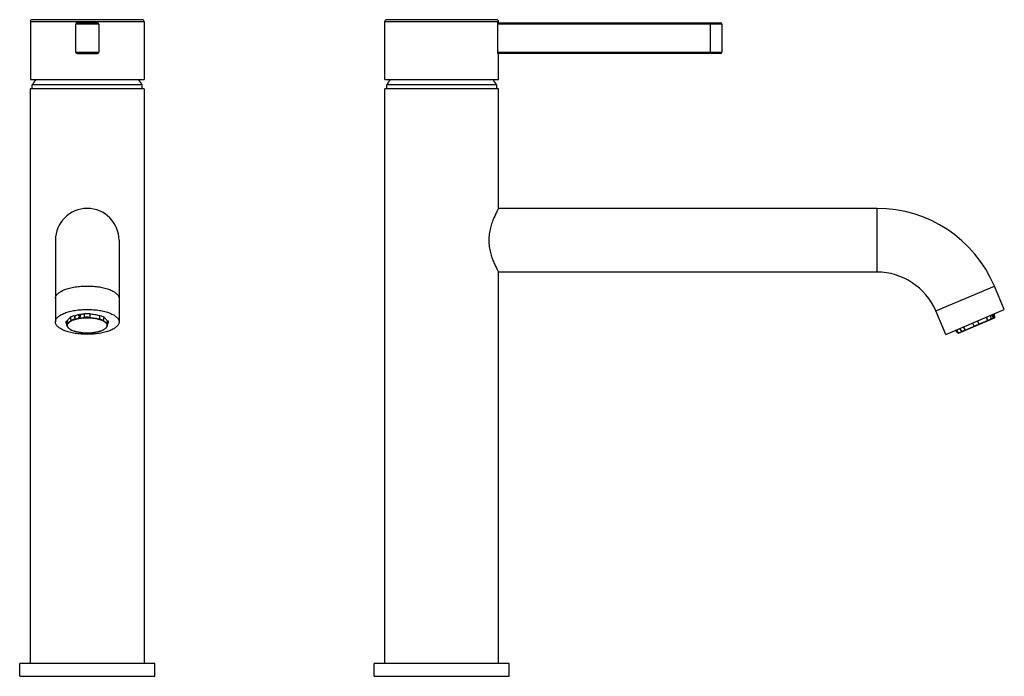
# Model space of a CAD drawing. Header units: millimetres. Extents: x 57 to 531, y -26 to 516.
# Tile 2 of 2: x 144 to 531, y 259 to 516. Entities that reach past the tile are written whole.
import ezdxf

# ---------------------------------------------------------------- set-up
doc = ezdxf.new("R2010")
doc.units = ezdxf.units.MM
doc.header["$LTSCALE"] = 32.67
doc.layers.get('0').update_dxf_attribs({"linetype": 'CONTINUOUS'})

msp = doc.modelspace()

# ---------------------------------------------------------------- linework, layer by layer
at = {"color": 7, "linetype": 'CONTINUOUS'}
for p, q in [((148.35, 515.57), (148.35, 492.82)), ((192.2, 516.32), (149.1, 516.32)), ((166.15, 503.57), (166.15, 514.57)), ((174.65, 515.07), (166.65, 515.07)), ((175.15, 514.57), (175.15, 503.57)), ((192.95, 515.57), (192.95, 492.82)), ((287.44, 492.82), (287.44, 515.57)), ((331.29, 516.32), (288.19, 516.32)), ((331.63, 514.57), (331.63, 503.57)), ((331.73, 515.07), (419.24, 515.07)), ((332.04, 515.07), (332.04, 515.57)), ((419.74, 514.57), (419.74, 503.57)), ((166.65, 503.07), (174.65, 503.07)), ((419.24, 503.07), (331.73, 503.07)), ((332.04, 492.82), (332.04, 503.07)), ((148.35, 492.82), (192.95, 492.82)), ((149.09, 489.22), (149.09, 490.72)), ((192.22, 490.72), (149.09, 490.72)), ((192.22, 489.22), (192.22, 490.72)), ((287.44, 492.82), (332.04, 492.82)), ((288.17, 489.22), (288.17, 490.72)), ((331.3, 490.72), (288.17, 490.72)), ((331.3, 490.72), (331.3, 489.22)), ((148.3, 489.22), (148.3, 263.72)), ((193, 489.22), (148.3, 489.22)), ((193, 489.22), (193, 263.72)), ((287.39, 263.72), (287.39, 489.22)), ((332.09, 489.22), (287.39, 489.22)), ((332.09, 442.22), (332.09, 489.22)), ((480.59, 442.22), (332.09, 442.22)), ((158.15, 429.72), (158.15, 397.67)), ((183.15, 429.72), (183.15, 397.67)), ((332.09, 263.72), (332.09, 417.22)), ((480.59, 417.22), (332.09, 417.22)), ((530.52, 402.55), (526.61, 411.75)), ((507.51, 392.78), (503.6, 401.99)), ((507.51, 392.78), (530.52, 402.55)), ((162.46, 398.06), (162.87, 398.06)), ((162.46, 398.06), (162.84, 396.78)), ((162.87, 396.73), (162.87, 398.06)), ((164.41, 398.27), (164.14, 399.65)), ((165.58, 400.21), (165.87, 400.1)), ((165.58, 400.21), (165.84, 398.83)), ((165.87, 398.76), (165.87, 400.1)), ((167.35, 400.06), (167.35, 400.37)), ((167.37, 400.04), (167.35, 400.06)), ((167.35, 399.93), (167.35, 399.98)), ((167.37, 399.91), (167.35, 399.93)), ((167.35, 399.69), (167.35, 399.62)), ((167.38, 399.65), (167.35, 399.62)), ((167.37, 399.61), (167.35, 399.62)), ((167.35, 399.27), (167.35, 399.53)), ((167.37, 399.25), (167.35, 399.27)), ((167.37, 399.61), (167.4, 399.63)), ((167.4, 399.67), (167.38, 399.65)), ((167.41, 400.33), (167.41, 400.07)), ((167.43, 400.31), (167.41, 400.33)), ((167.41, 400.07), (167.43, 400.05)), ((167.41, 399.49), (167.41, 399.28)), ((167.43, 399.47), (167.41, 399.49)), ((167.41, 399.28), (167.43, 399.26)), ((167.43, 400.05), (167.43, 400.31)), ((167.43, 399.26), (167.43, 399.47)), ((167.57, 399.89), (167.58, 399.9)), ((167.61, 399.95), (167.58, 399.95)), ((167.58, 399.9), (167.61, 399.93)), ((167.62, 400.35), (167.61, 400.34)), ((167.61, 399.93), (167.61, 399.97)), ((167.62, 400.11), (167.62, 400.37)), ((167.64, 400.09), (167.62, 400.11)), ((167.66, 399.88), (167.67, 399.98)), ((167.68, 399.96), (167.67, 399.98)), ((167.68, 400.38), (167.68, 400.11)), ((167.7, 400.36), (167.68, 400.38)), ((167.68, 400.11), (167.7, 400.1)), ((167.68, 399.86), (167.68, 399.96)), ((167.7, 400.1), (167.7, 400.36)), ((167.73, 400.53), (167.75, 400.51)), ((167.76, 400.53), (167.78, 400.52)), ((167.76, 399.7), (167.78, 399.68)), ((167.81, 400.52), (167.79, 400.54)), ((167.85, 400.38), (167.84, 400.38)), ((167.85, 399.99), (167.84, 399.99)), ((167.85, 400.14), (167.85, 400.4)), ((167.87, 400.12), (167.85, 400.14)), ((167.85, 399.91), (167.85, 400.01)), ((167.9, 399.83), (167.92, 399.81)), ((167.91, 400.46), (167.91, 400.15)), ((167.93, 400.44), (167.91, 400.46)), ((167.91, 400.15), (167.93, 400.13)), ((167.91, 400.07), (167.91, 399.96)), ((167.93, 400.05), (167.91, 400.07)), ((167.91, 399.62), (167.91, 399.57)), ((167.93, 399.6), (167.91, 399.62)), ((167.91, 399.57), (167.93, 399.55)), ((167.93, 400.13), (167.93, 400.44)), ((167.93, 399.94), (167.93, 400.05)), ((167.93, 399.55), (167.93, 399.6)), ((169.64, 399.37), (169.64, 400.87)), ((171.67, 400.87), (171.67, 399.37)), ((175.44, 400.1), (175.73, 400.21)), ((175.44, 400.1), (175.44, 398.76)), ((175.46, 398.83), (175.73, 400.21)), ((177.16, 399.65), (176.9, 398.27)), ((178.43, 398.06), (178.43, 396.73)), ((178.43, 398.06), (178.84, 398.06)), ((178.47, 396.78), (178.84, 398.06)), ((512.48, 393.26), (526.72, 399.31)), ((519.95, 398.06), (520.51, 396.73)), ((520.51, 396.73), (523.98, 398.2)), ((523.42, 399.54), (523.98, 398.2)), ((523.98, 398.27), (523.68, 399.65)), ((525, 400.21), (525.3, 398.83)), ((525.3, 398.76), (526.74, 399.37)), ((525.87, 400.46), (525.62, 400.35)), ((525.62, 400.35), (525.75, 400.04)), ((525.79, 400.06), (525.66, 400.37)), ((525.71, 400.33), (525.79, 400.37)), ((525.71, 400.33), (525.82, 400.07)), ((525.78, 400.53), (525.74, 400.52)), ((525.75, 400.35), (525.86, 400.09)), ((525.75, 400.04), (525.82, 400.07)), ((525.9, 400.11), (525.79, 400.37)), ((526.04, 400.07), (525.79, 399.96)), ((525.79, 399.96), (525.81, 399.91)), ((525.81, 400.38), (525.87, 400.4)), ((525.81, 400.38), (525.92, 400.11)), ((525.81, 399.91), (525.95, 399.97)), ((525.83, 400.38), (525.94, 400.12)), ((525.85, 399.93), (525.83, 399.98)), ((525.86, 400.09), (525.92, 400.11)), ((525.87, 400.46), (526.01, 400.15)), ((525.99, 400.14), (525.87, 400.4)), ((525.91, 399.95), (525.93, 399.91)), ((525.95, 399.69), (525.91, 399.67)), ((525.91, 399.67), (525.94, 399.61)), ((525.93, 399.91), (525.97, 399.93)), ((525.94, 400.12), (526.01, 400.15)), ((525.94, 399.61), (525.98, 399.62)), ((525.97, 399.93), (525.95, 399.97)), ((525.95, 399.69), (525.98, 399.62)), ((525.97, 399.98), (526.04, 400.01)), ((526.02, 399.88), (525.97, 399.98)), ((526.23, 399.62), (525.98, 399.51)), ((525.98, 399.51), (526.09, 399.25)), ((526, 399.99), (526.04, 399.89)), ((526.13, 399.27), (526.02, 399.53)), ((526.04, 400.07), (526.09, 399.96)), ((526.09, 399.91), (526.04, 400.01)), ((526.06, 399.49), (526.25, 399.57)), ((526.06, 399.49), (526.15, 399.28)), ((526.13, 399.7), (526.09, 399.68)), ((526.09, 399.25), (526.15, 399.28)), ((526.18, 400.71), (526.74, 399.37)), ((526.23, 399.62), (526.25, 399.57)), ((526.75, 399.44), (526.55, 400.87)), ((526.81, 399.47), (526.61, 400.89)), ((162.82, 396.04), (162.45, 397.3)), ((162.84, 395.99), (162.82, 396.04)), ((178.48, 396.04), (178.46, 395.99)), ((178.48, 396.04), (178.85, 397.3)), ((512.3, 393.31), (511.42, 394.44)), ((511.47, 394.47), (512.36, 393.33)), ((512.41, 393.29), (511.85, 394.62)), ((513.81, 393.95), (513.02, 395.12)), ((514.34, 395.68), (515.13, 394.51)), ((515.17, 394.46), (514.61, 395.8)), ((515.17, 394.46), (518.64, 395.94)), ((518.64, 395.94), (518.08, 397.27)), ((512.41, 393.29), (513.85, 393.9)), ((197.15, 263.52), (144.15, 263.52)), ((144.15, 258.52), (144.15, 263.52)), ((148.3, 263.72), (193, 263.72)), ((152.75, 263.52), (152.75, 263.72)), ((188.55, 263.52), (188.55, 263.72)), ((197.15, 258.52), (197.15, 263.52)), ((283.24, 258.52), (283.24, 263.52)), ((336.24, 263.52), (283.24, 263.52)), ((287.39, 263.72), (332.09, 263.72)), ((291.84, 263.52), (291.84, 263.72)), ((327.64, 263.52), (327.64, 263.72)), ((336.24, 258.52), (336.24, 263.52)), ((144.15, 258.52), (197.15, 258.52)), ((283.24, 258.52), (336.24, 258.52))]:
    msp.add_line(p, q, dxfattribs=at)
at = {"color": 9, "linetype": 'CONTINUOUS'}
for p, q in [((148.35, 515.57), (192.95, 515.57)), ((175.15, 514.57), (166.15, 514.57)), ((287.44, 515.57), (332.04, 515.57)), ((419.74, 514.57), (331.63, 514.57)), ((415.24, 503.07), (415.24, 515.07)), ((166.15, 503.57), (175.15, 503.57)), ((331.63, 503.57), (419.74, 503.57)), ((480.59, 417.22), (480.59, 442.22)), ((503.6, 401.99), (526.61, 411.75)), ((167.66, 399.88), (167.68, 399.86)), ((167.93, 399.94), (167.91, 399.96)), ((523.98, 398.27), (525.3, 398.83)), ((526.04, 399.89), (526.09, 399.91)), ((526.75, 399.44), (526.81, 399.47)), ((513.81, 393.95), (515.13, 394.51)), ((518.62, 395.99), (520.49, 396.78)), ((512.3, 393.31), (512.36, 393.33))]:
    msp.add_line(p, q, dxfattribs=at)
at = {"color": 7, "linetype": 'CONTINUOUS'}
for centre, radius, start, end in [((149.1, 515.57), 0.75, 90, 180), ((166.65, 514.57), 0.5, 90, 180), ((174.65, 514.57), 0.5, 0, 90), ((192.2, 515.57), 0.75, 0, 90), ((288.19, 515.57), 0.75, 90, 180), ((331.29, 515.57), 0.75, 0, 90), ((419.24, 514.57), 0.5, 0, 90), ((166.65, 503.57), 0.5, 180, 270), ((174.65, 503.57), 0.5, 270, 360), ((419.24, 503.57), 0.5, 270, 360), ((170.56, 477.91), 25, 143.4075, 149.1949), ((170.75, 477.91), 25, 30.8051, 36.5925), ((309.64, 477.91), 25, 143.4075, 149.1949), ((309.83, 477.91), 25, 30.8051, 36.5925), ((170.65, 429.72), 12.5, 0, 180), ((480.59, 392.22), 50, 23, 90), ((480.59, 392.22), 25, 23, 90), ((170.24, 384.27), 16.35, 99.0432, 100.1769), ((170.18, 384.34), 15.97, 99.9781, 100.1835), ((170.24, 383.9), 16.33, 99.0933, 100.1775), ((170.2, 384.06), 16.12, 99.4165, 100.1826), ((184.07, 382.64), 23.88, 133.7377, 134.4474), ((170.3, 383.12), 16.67, 98.2226, 100.1642), ((170.18, 383.55), 15.97, 99.9781, 100.1835), ((170.18, 384.42), 15.87, 99.9781, 100.1835), ((170.22, 384.06), 16.1, 99.4185, 100.1806), ((170.18, 383.63), 15.87, 99.9781, 100.1835), ((184.08, 382.57), 23.89, 133.5959, 134.3053), ((184.12, 382.62), 23.85, 133.8066, 134.4985), ((170.23, 384.32), 16.26, 99.2155, 99.9773), ((170.27, 383.2), 16.54, 98.2137, 99.973), ((170.23, 384.4), 16.15, 99.3426, 99.9769), ((170.31, 383.1), 16.62, 98.2238, 99.9628), ((170.26, 383.72), 16.47, 99.2685, 99.4194), ((170.29, 383.7), 16.62, 99.0183, 99.2183), ((170.29, 383.78), 16.52, 99.0183, 99.2183), ((167.72, 399.8), 0.104, 221.6572, 226.7036), ((170.34, 383.27), 16.97, 98.2275, 99.0916), ((170.34, 383.65), 16.98, 98.2276, 99.0421), ((170.32, 383.33), 16.87, 98.4233, 99.067), ((167.74, 399.78), 0.101, 226.6909, 229.0764), ((170.33, 383.7), 16.88, 98.4235, 99.0173), ((170.32, 383.45), 16.72, 98.5303, 99.0674), ((170.32, 383.82), 16.74, 98.5222, 99.0176), ((170.32, 383.86), 16.87, 98.6323, 98.852), ((170.36, 383.19), 17.14, 98.2286, 98.4245), ((170.37, 383.28), 17.03, 98.2286, 98.4245), ((170.65, 379.86), 21.03, 87.2341, 92.7659), ((518.34, 400.29), 7.6, 355.2978, 357.1592), ((518.3, 400.33), 7.68, 355.1557, 356.3895), ((518.46, 400.32), 7.52, 356.3927, 356.7054), ((518.52, 400.32), 7.46, 356.7054, 357.0198), ((518.42, 400.27), 7.58, 355.7707, 356.7037), ((518.3, 400.27), 7.71, 355.4648, 355.7724), ((518.24, 400.28), 7.77, 355.1589, 355.4648), ((518.55, 400.26), 7.46, 356.7054, 357.0198), ((527.49, 400.51), 1.61, 202.977, 203.5726), ((527.05, 400.31), 1.12, 203.5308, 205.1119), ((526.79, 400.19), 0.839, 205.1539, 206.1305), ((521.01, 397.81), 5.51, 22.3602, 22.9481), ((524.49, 399.23), 1.73, 22.0162, 23.0419), ((526.66, 399.44), 0.15, 293, 8), ((167.31, 400.06), 6.3, 242.4531, 242.6292), ((167.33, 400.12), 6.36, 242.6293, 242.8273), ((173.97, 400.13), 6.37, 297.1721, 297.3215), ((174, 400.07), 6.31, 297.3214, 297.5471), ((512.42, 393.4), 0.15, 218, 293)]:
    msp.add_arc(centre, radius, start, end, dxfattribs=at)
at = {"color": 9, "linetype": 'CONTINUOUS'}
for centre, radius, start, end in [((170.65, 379.39), 20.08, 87.1023, 92.8977), ((165.2, 396.94), 2.48, 222.5463, 222.989), ((167.23, 399.78), 5.99, 241.8446, 242.2391), ((174.07, 399.78), 5.99, 297.7609, 298.1554), ((176.1, 396.94), 2.48, 317.011, 317.453)]:
    msp.add_arc(centre, radius, start, end, dxfattribs=at)
at = {"color": 7, "linetype": 'CONTINUOUS'}
for points, knots in [([(331.73, 515.07), (331.72, 515.07), (331.71, 515.06), (331.7, 515.05), (331.69, 515.02), (331.67, 514.98), (331.66, 514.92), (331.64, 514.84), (331.63, 514.73), (331.63, 514.63), (331.63, 514.57)], [0, 0, 0, 0, 0.038663, 0.066852, 0.102257, 0.195331, 0.31692, 0.463611, 0.630528, 1, 1, 1, 1]), ([(331.63, 503.57), (331.63, 503.5), (331.63, 503.41), (331.64, 503.29), (331.66, 503.22), (331.67, 503.16), (331.69, 503.11), (331.7, 503.09), (331.71, 503.08), (331.72, 503.07), (331.73, 503.07)], [0, 0, 0, 0, 0.369473, 0.536389, 0.68308, 0.804669, 0.897743, 0.933148, 0.961337, 1, 1, 1, 1]), ([(332.09, 442.22), (331.9, 441.89), (331.25, 440.69), (330.36, 438.86), (329.48, 436.63), (328.83, 434.51), (328.38, 432.18), (328.21, 429.72), (328.38, 427.26), (328.83, 424.92), (329.48, 422.81), (330.36, 420.57), (331.25, 418.74), (331.9, 417.54), (332.09, 417.22)], [0, 0, 0, 0, 0.042244, 0.155285, 0.230634, 0.314924, 0.405684, 0.5, 0.594316, 0.685076, 0.769366, 0.844715, 0.957756, 1, 1, 1, 1]), ([(158.15, 397.67), (158.15, 397.83), (158.19, 398.16), (158.38, 398.64), (158.69, 399.11), (159.11, 399.56), (159.64, 399.99), (160.27, 400.4), (161.01, 400.78), (161.83, 401.14), (162.74, 401.46), (164.08, 401.84), (165.91, 402.22), (168.24, 402.49), (170.65, 402.58), (173.07, 402.49), (175.39, 402.22), (177.22, 401.84), (178.57, 401.46), (179.47, 401.14), (180.3, 400.78), (181.03, 400.4), (181.66, 399.99), (182.19, 399.56), (182.61, 399.11), (182.92, 398.64), (183.11, 398.16), (183.15, 397.83), (183.15, 397.67)], [0, 0, 0, 0, 0.016859, 0.03458, 0.053877, 0.075259, 0.09903, 0.125334, 0.154195, 0.18554, 0.219232, 0.255076, 0.332218, 0.414727, 0.5, 0.585273, 0.667782, 0.744924, 0.780768, 0.81446, 0.845805, 0.874666, 0.90097, 0.924741, 0.946123, 0.96542, 0.983141, 1, 1, 1, 1]), ([(162.45, 397.3), (162.42, 397.42), (162.38, 397.68), (162.42, 397.94), (162.46, 398.06)], [0, 0, 0, 0, 0.49925, 1, 1, 1, 1]), ([(164.19, 399.41), (164.02, 399.31), (163.72, 399.12), (163.33, 398.79), (163.04, 398.44), (162.91, 398.19), (162.87, 398.06)], [0, 0, 0, 0, 0.297926, 0.561479, 0.793438, 1, 1, 1, 1]), ([(162.87, 396.73), (162.92, 396.87), (163.07, 397.15), (163.41, 397.54), (163.87, 397.89), (164.23, 398.1), (164.43, 398.2)], [0, 0, 0, 0, 0.201894, 0.432111, 0.697337, 1, 1, 1, 1]), ([(164.14, 399.65), (164.36, 399.76), (164.84, 399.96), (165.32, 400.13), (165.58, 400.21)], [0, 0, 0, 0, 0.477349, 1, 1, 1, 1]), ([(167.75, 400.51), (167.42, 400.46), (166.79, 400.35), (166.16, 400.19), (165.87, 400.1)], [0, 0, 0, 0, 0.515888, 1, 1, 1, 1]), ([(165.87, 398.76), (166.15, 398.85), (166.74, 399), (167.99, 399.24), (168.97, 399.34), (169.64, 399.37)], [0, 0, 0, 0, 0.231476, 0.477593, 1, 1, 1, 1]), ([(167.61, 399.8), (167.61, 399.81), (167.61, 399.83), (167.61, 399.86), (167.61, 399.87)], [0, 0, 0, 0, 0.495397, 1, 1, 1, 1]), ([(167.64, 399.73), (167.63, 399.75), (167.62, 399.77), (167.62, 399.79), (167.61, 399.8)], [0, 0, 0, 0, 0.744156, 1, 1, 1, 1]), ([(167.76, 399.7), (167.75, 399.7), (167.73, 399.7), (167.69, 399.7), (167.66, 399.71), (167.65, 399.73)], [0, 0, 0, 0, 0.262375, 0.516502, 1, 1, 1, 1]), ([(167.66, 399.88), (167.66, 399.87), (167.67, 399.85), (167.67, 399.82), (167.68, 399.79), (167.69, 399.77), (167.69, 399.77)], [0, 0, 0, 0, 0.257597, 0.511839, 0.759668, 1, 1, 1, 1]), ([(167.67, 399.71), (167.69, 399.69), (167.71, 399.68), (167.75, 399.68), (167.77, 399.68), (167.78, 399.68)], [0, 0, 0, 0, 0.483968, 0.738037, 1, 1, 1, 1]), ([(167.69, 399.79), (167.69, 399.8), (167.68, 399.82), (167.68, 399.84), (167.68, 399.86)], [0, 0, 0, 0, 0.247108, 1, 1, 1, 1]), ([(167.69, 399.77), (167.7, 399.76), (167.71, 399.75), (167.73, 399.75), (167.74, 399.75)], [0, 0, 0, 0, 0.490639, 1, 1, 1, 1]), ([(167.76, 399.75), (167.78, 399.75), (167.81, 399.77), (167.84, 399.81), (167.85, 399.86), (167.85, 399.89), (167.85, 399.91)], [0, 0, 0, 0, 0.252547, 0.510147, 0.758091, 1, 1, 1, 1]), ([(167.9, 399.83), (167.89, 399.8), (167.86, 399.73), (167.79, 399.7), (167.76, 399.7)], [0, 0, 0, 0, 0.501203, 1, 1, 1, 1]), ([(167.78, 399.68), (167.81, 399.69), (167.88, 399.72), (167.91, 399.78), (167.92, 399.81)], [0, 0, 0, 0, 0.49883, 1, 1, 1, 1]), ([(169.64, 400.71), (169.48, 400.7), (168.87, 400.66), (168.26, 400.59), (167.81, 400.52)], [0, 0, 0, 0, 0.254504, 1, 1, 1, 1]), ([(167.91, 399.96), (167.91, 399.93), (167.91, 399.89), (167.91, 399.85), (167.9, 399.83)], [0, 0, 0, 0, 0.605985, 1, 1, 1, 1]), ([(167.92, 399.81), (167.92, 399.83), (167.93, 399.87), (167.93, 399.91), (167.93, 399.94)], [0, 0, 0, 0, 0.394024, 1, 1, 1, 1]), ([(175.44, 400.1), (175.15, 400.18), (174.56, 400.33), (173.31, 400.57), (172.33, 400.67), (171.67, 400.71)], [0, 0, 0, 0, 0.231476, 0.477593, 1, 1, 1, 1]), ([(171.67, 399.37), (172.33, 399.34), (173.31, 399.24), (174.56, 399), (175.15, 398.85), (175.44, 398.76)], [0, 0, 0, 0, 0.522407, 0.768524, 1, 1, 1, 1]), ([(175.73, 400.21), (175.98, 400.13), (176.47, 399.96), (176.94, 399.76), (177.16, 399.65)], [0, 0, 0, 0, 0.522651, 1, 1, 1, 1]), ([(176.87, 398.2), (177.07, 398.1), (177.43, 397.89), (177.9, 397.54), (178.24, 397.15), (178.39, 396.87), (178.43, 396.73)], [0, 0, 0, 0, 0.302663, 0.567889, 0.798106, 1, 1, 1, 1]), ([(178.43, 398.06), (178.39, 398.19), (178.26, 398.44), (177.97, 398.79), (177.59, 399.12), (177.28, 399.31), (177.12, 399.41)], [0, 0, 0, 0, 0.206562, 0.438521, 0.702074, 1, 1, 1, 1]), ([(178.84, 398.06), (178.88, 397.94), (178.92, 397.68), (178.89, 397.42), (178.85, 397.3)], [0, 0, 0, 0, 0.500749, 1, 1, 1, 1]), ([(523.98, 398.2), (523.98, 398.21), (523.99, 398.23), (523.98, 398.25), (523.98, 398.27)], [0, 0, 0, 0, 0.240121, 1, 1, 1, 1]), ([(525.3, 398.83), (525.3, 398.82), (525.31, 398.8), (525.31, 398.78), (525.3, 398.76)], [0, 0, 0, 0, 0.2597, 1, 1, 1, 1]), ([(525.99, 399.77), (526, 399.76), (526.01, 399.73), (526.04, 399.7), (526.06, 399.69), (526.07, 399.68), (526.08, 399.68), (526.09, 399.68), (526.09, 399.68)], [0, 0, 0, 0, 0.346022, 0.640267, 0.757456, 0.853631, 0.931521, 1, 1, 1, 1]), ([(526.06, 399.74), (526.05, 399.76), (526.03, 399.79), (526.02, 399.82), (526.01, 399.83)], [0, 0, 0, 0, 0.485736, 1, 1, 1, 1]), ([(526.04, 399.82), (526.04, 399.82), (526.05, 399.81), (526.06, 399.79), (526.07, 399.78)], [0, 0, 0, 0, 0.257635, 1, 1, 1, 1]), ([(526.06, 399.83), (526.07, 399.83), (526.07, 399.8), (526.08, 399.78), (526.08, 399.76)], [0, 0, 0, 0, 0.273407, 1, 1, 1, 1]), ([(526.13, 399.7), (526.13, 399.7), (526.12, 399.7), (526.1, 399.7), (526.08, 399.72), (526.07, 399.74), (526.06, 399.74)], [0, 0, 0, 0, 0.163628, 0.372971, 0.652134, 1, 1, 1, 1]), ([(526.07, 399.78), (526.07, 399.78), (526.08, 399.76), (526.1, 399.74), (526.11, 399.75)], [0, 0, 0, 0, 0.359109, 1, 1, 1, 1]), ([(526.12, 399.77), (526.13, 399.79), (526.12, 399.83), (526.1, 399.86), (526.1, 399.88)], [0, 0, 0, 0, 0.458001, 1, 1, 1, 1]), ([(526.11, 399.91), (526.11, 399.9), (526.12, 399.89), (526.12, 399.87), (526.13, 399.86)], [0, 0, 0, 0, 0.280566, 1, 1, 1, 1]), ([(526.11, 399.75), (526.12, 399.75), (526.12, 399.76), (526.12, 399.77), (526.12, 399.77)], [0, 0, 0, 0, 0.411511, 1, 1, 1, 1]), ([(526.13, 399.86), (526.13, 399.86), (526.13, 399.85), (526.14, 399.84), (526.14, 399.83)], [0, 0, 0, 0, 0.286946, 1, 1, 1, 1]), ([(526.15, 399.8), (526.15, 399.79), (526.15, 399.77), (526.16, 399.73), (526.15, 399.71), (526.14, 399.7), (526.13, 399.7)], [0, 0, 0, 0, 0.351973, 0.637037, 0.844085, 1, 1, 1, 1]), ([(183.15, 397.67), (183.15, 397.5), (183.11, 397.17), (182.92, 396.69), (182.61, 396.22), (182.19, 395.77), (181.66, 395.34), (181.03, 394.93), (180.3, 394.55), (179.47, 394.19), (178.57, 393.87), (177.22, 393.49), (175.39, 393.11), (173.07, 392.84), (170.65, 392.75), (168.24, 392.84), (165.91, 393.11), (164.08, 393.49), (162.74, 393.87), (161.83, 394.19), (161.01, 394.55), (160.27, 394.93), (159.64, 395.34), (159.11, 395.77), (158.69, 396.22), (158.38, 396.69), (158.19, 397.17), (158.15, 397.5), (158.15, 397.67)], [0, 0, 0, 0, 0.016859, 0.03458, 0.053877, 0.075259, 0.09903, 0.125334, 0.154195, 0.18554, 0.219232, 0.255076, 0.332218, 0.414727, 0.5, 0.585273, 0.667782, 0.744924, 0.780768, 0.81446, 0.845805, 0.874666, 0.90097, 0.924741, 0.946123, 0.96542, 0.983141, 1, 1, 1, 1]), ([(162.84, 396.78), (162.84, 396.77), (162.85, 396.75), (162.87, 396.73), (162.87, 396.73)], [0, 0, 0, 0, 0.746015, 1, 1, 1, 1]), ([(162.87, 395.94), (162.87, 395.94), (162.85, 395.95), (162.84, 395.97), (162.84, 395.99)], [0, 0, 0, 0, 0.253648, 1, 1, 1, 1]), ([(163.35, 395.21), (163.24, 395.32), (163.05, 395.54), (162.91, 395.81), (162.87, 395.94)], [0, 0, 0, 0, 0.530037, 1, 1, 1, 1]), ([(164.39, 394.48), (164.19, 394.58), (163.82, 394.8), (163.49, 395.07), (163.35, 395.21)], [0, 0, 0, 0, 0.530987, 1, 1, 1, 1]), ([(176.88, 394.46), (176.68, 394.36), (176.27, 394.17), (175.61, 393.94), (174.89, 393.73), (173.83, 393.5), (172.41, 393.3), (170.65, 393.22), (168.9, 393.3), (167.48, 393.5), (166.42, 393.73), (165.69, 393.94), (165.03, 394.17), (164.62, 394.36), (164.43, 394.46)], [0, 0, 0, 0, 0.050667, 0.105726, 0.164805, 0.227404, 0.360658, 0.500001, 0.639344, 0.772598, 0.835197, 0.894275, 0.949333, 1, 1, 1, 1]), ([(176.87, 394.46), (176.88, 394.47), (176.89, 394.48), (176.89, 394.5), (176.9, 394.51)], [0, 0, 0, 0, 0.233128, 1, 1, 1, 1]), ([(177.96, 395.21), (177.82, 395.07), (177.48, 394.8), (177.11, 394.58), (176.91, 394.48)], [0, 0, 0, 0, 0.469014, 1, 1, 1, 1]), ([(178.43, 395.94), (178.39, 395.81), (178.26, 395.54), (178.07, 395.32), (177.96, 395.21)], [0, 0, 0, 0, 0.469963, 1, 1, 1, 1]), ([(178.43, 396.73), (178.44, 396.73), (178.45, 396.75), (178.46, 396.77), (178.47, 396.78)], [0, 0, 0, 0, 0.253985, 1, 1, 1, 1]), ([(178.46, 395.99), (178.46, 395.97), (178.45, 395.95), (178.44, 395.94), (178.43, 395.94)], [0, 0, 0, 0, 0.746352, 1, 1, 1, 1]), ([(515.13, 394.51), (515.13, 394.5), (515.15, 394.49), (515.16, 394.47), (515.17, 394.46)], [0, 0, 0, 0, 0.2597, 1, 1, 1, 1]), ([(513.85, 393.9), (513.85, 393.9), (513.83, 393.92), (513.82, 393.93), (513.81, 393.95)], [0, 0, 0, 0, 0.240121, 1, 1, 1, 1])]:
    msp.add_open_spline(points, degree=3, knots=knots, dxfattribs=at)
at = {"color": 9, "linetype": 'CONTINUOUS'}
for points, knots in [([(158.15, 406.87), (158.15, 407.03), (158.19, 407.36), (158.38, 407.85), (158.69, 408.31), (159.11, 408.77), (159.64, 409.2), (160.27, 409.61), (161.01, 409.99), (161.83, 410.34), (162.74, 410.66), (164.08, 411.05), (165.91, 411.42), (168.24, 411.69), (169.84, 411.75), (170.65, 411.75)], [0, 0, 0, 0, 0.033719, 0.069159, 0.107754, 0.150517, 0.19806, 0.250669, 0.308389, 0.371081, 0.438465, 0.510153, 0.664436, 0.829454, 1, 1, 1, 1]), ([(170.65, 411.75), (171.47, 411.75), (173.07, 411.69), (175.39, 411.42), (177.22, 411.05), (178.57, 410.66), (179.47, 410.34), (180.3, 409.99), (181.03, 409.61), (181.66, 409.2), (182.19, 408.77), (182.61, 408.31), (182.92, 407.85), (183.11, 407.36), (183.15, 407.03), (183.15, 406.87)], [0, 0, 0, 0, 0.170546, 0.335564, 0.489847, 0.561535, 0.628919, 0.691611, 0.749331, 0.80194, 0.849483, 0.892246, 0.930841, 0.966281, 1, 1, 1, 1]), ([(162.92, 396.28), (162.92, 396.38), (162.94, 396.59), (163.06, 396.89), (163.25, 397.18), (163.51, 397.46), (163.84, 397.72), (164.23, 397.98), (164.68, 398.21), (165.39, 398.52), (166.39, 398.83), (167.72, 399.1), (169.16, 399.27), (170.65, 399.33), (172.15, 399.27), (173.58, 399.1), (174.91, 398.83), (175.92, 398.52), (176.62, 398.21), (177.07, 397.98), (177.47, 397.72), (177.79, 397.46), (178.05, 397.18), (178.24, 396.89), (178.36, 396.59), (178.39, 396.38), (178.39, 396.28)], [0, 0, 0, 0, 0.01686, 0.034582, 0.05388, 0.075263, 0.099036, 0.125342, 0.154204, 0.185551, 0.255062, 0.332208, 0.414722, 0.5, 0.585278, 0.667792, 0.744938, 0.814449, 0.845796, 0.874658, 0.900964, 0.924737, 0.94612, 0.965418, 0.98314, 1, 1, 1, 1]), ([(164.41, 398.27), (164.63, 398.38), (165.1, 398.58), (165.59, 398.75), (165.84, 398.83)], [0, 0, 0, 0, 0.476275, 1, 1, 1, 1]), ([(175.46, 398.83), (175.72, 398.75), (176.21, 398.58), (176.68, 398.38), (176.9, 398.27)], [0, 0, 0, 0, 0.523725, 1, 1, 1, 1]), ([(162.77, 396.39), (162.77, 396.45), (162.78, 396.59), (162.82, 396.72), (162.84, 396.78)], [0, 0, 0, 0, 0.494394, 1, 1, 1, 1]), ([(162.82, 396.04), (162.82, 396.07), (162.79, 396.18), (162.77, 396.3), (162.77, 396.39)], [0, 0, 0, 0, 0.254154, 1, 1, 1, 1]), ([(163.37, 395.26), (163.3, 395.34), (163.17, 395.5), (163.03, 395.76), (162.94, 396.02), (162.92, 396.2), (162.92, 396.28)], [0, 0, 0, 0, 0.277956, 0.532968, 0.771025, 1, 1, 1, 1]), ([(164.4, 394.5), (164.2, 394.61), (163.84, 394.83), (163.52, 395.11), (163.38, 395.25)], [0, 0, 0, 0, 0.536178, 1, 1, 1, 1]), ([(176.86, 394.48), (176.67, 394.38), (176.27, 394.2), (175.62, 393.96), (174.89, 393.75), (173.83, 393.51), (172.41, 393.31), (170.65, 393.24), (168.89, 393.31), (167.47, 393.51), (166.41, 393.75), (165.69, 393.96), (165.03, 394.2), (164.63, 394.38), (164.44, 394.48)], [0, 0, 0, 0, 0.049984, 0.104647, 0.163566, 0.226194, 0.359909, 0.5, 0.640091, 0.773806, 0.836434, 0.895353, 0.950016, 1, 1, 1, 1]), ([(177.92, 395.25), (177.79, 395.11), (177.46, 394.83), (177.1, 394.61), (176.9, 394.5)], [0, 0, 0, 0, 0.463822, 1, 1, 1, 1]), ([(178.39, 396.28), (178.39, 396.2), (178.37, 396.02), (178.28, 395.76), (178.13, 395.5), (178, 395.34), (177.93, 395.26)], [0, 0, 0, 0, 0.228975, 0.46703, 0.722043, 1, 1, 1, 1]), ([(178.47, 396.78), (178.49, 396.72), (178.52, 396.59), (178.53, 396.45), (178.53, 396.39)], [0, 0, 0, 0, 0.505606, 1, 1, 1, 1]), ([(178.53, 396.39), (178.53, 396.36), (178.53, 396.24), (178.51, 396.12), (178.48, 396.04)], [0, 0, 0, 0, 0.24756, 1, 1, 1, 1])]:
    msp.add_open_spline(points, degree=3, knots=knots, dxfattribs=at)
at = {"color": 7, "linetype": 'CONTINUOUS'}
for points in [[(164.43, 398.2), (164.42, 398.22), (164.41, 398.24), (164.41, 398.27)], [(165.84, 398.83), (165.85, 398.8), (165.86, 398.78), (165.87, 398.76)], [(167.7, 399.76), (167.7, 399.77), (167.69, 399.78), (167.69, 399.79)], [(167.76, 400.53), (167.75, 400.53), (167.74, 400.53), (167.73, 400.53)], [(167.74, 399.75), (167.75, 399.75), (167.75, 399.75), (167.76, 399.75)], [(167.75, 400.51), (167.76, 400.51), (167.77, 400.51), (167.78, 400.52)], [(167.79, 400.54), (167.78, 400.54), (167.77, 400.54), (167.76, 400.53)], [(167.78, 400.52), (167.79, 400.52), (167.8, 400.52), (167.81, 400.52)], [(175.44, 398.76), (175.45, 398.78), (175.46, 398.8), (175.46, 398.83)], [(176.9, 398.27), (176.89, 398.24), (176.88, 398.22), (176.87, 398.2)], [(526.01, 399.83), (526.01, 399.84), (526, 399.86), (525.99, 399.87)], [(526.04, 399.89), (526.05, 399.87), (526.06, 399.85), (526.06, 399.83)], [(526.14, 399.83), (526.14, 399.82), (526.14, 399.81), (526.15, 399.8)], [(526.74, 399.37), (526.75, 399.39), (526.75, 399.42), (526.75, 399.44)], [(512.36, 393.33), (512.38, 393.32), (512.39, 393.3), (512.41, 393.29)]]:
    msp.add_open_spline(points, degree=3, dxfattribs=at)

doc.saveas('drawing.dxf')
